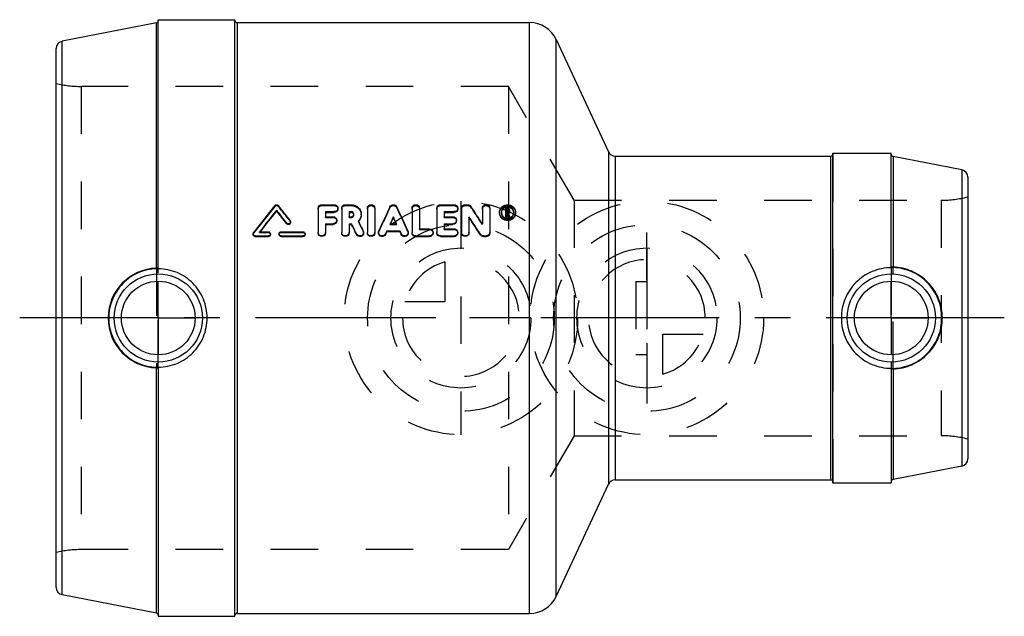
# Model space of a CAD drawing. Header units: millimetres. Extents: x 432 to 568, y 459 to 541.
import ezdxf

# ---------------------------------------------------------------- set-up
doc = ezdxf.new("R2010")
doc.units = ezdxf.units.MM
doc.header["$LTSCALE"] = 65.185185
doc.linetypes.add('CENTER', pattern=[0.6, 0.375, -0.075, 0.075, -0.075])
doc.linetypes.add('HIDDEN', pattern=[0.2, 0.1, -0.1])
for name, color, linetype in [('ACHSEN_1', 7, 'CONTINUOUS'), ('ACHSEN_S', 7, 'CONTINUOUS'), ('KOERPER', 7, 'CONTINUOUS'), ('KONST.EL_MIT_GEO', 7, 'CONTINUOUS'), ('KURVEN', 7, 'CONTINUOUS')]:
    doc.layers.add(name, color=color, linetype=linetype)

msp = doc.modelspace()

# ---------------------------------------------------------------- linework, layer by layer
at = {"layer": 'ACHSEN_1', "color": 2, "linetype": 'CENTER'}
for p, q in [((451.5, 500), (451.5, 505)), ((552, 500), (552, 505)), ((451.5, 500), (446.5, 500)), ((451.5, 500), (451.5, 495)), ((451.5, 500), (456.5, 500)), ((552, 500), (547, 500)), ((552, 500), (557, 500)), ((552, 500), (552, 495))]:
    msp.add_line(p, q, dxfattribs=at)
at = {"layer": 'ACHSEN_S', "color": 2, "linetype": 'CENTER'}
msp.add_line((567.5, 500), (432.5, 500), dxfattribs=at)
at = {"layer": 'KOERPER', "color": 7, "linetype": 'Continuous'}
for p, q in [((451.5, 540.9), (462, 540.9)), ((462, 459.1), (462, 540.9)), ((462.3, 540.5), (502.42, 540.5)), ((506.04, 538.19), (513.23, 522.78)), ((544, 522.6), (552, 522.6)), ((544, 477.4), (544, 522.6)), ((514.14, 522.2), (543.7, 522.2)), ((506.04, 461.81), (513.23, 477.22)), ((514.14, 477.8), (543.7, 477.8)), ((544, 477.4), (552, 477.4)), ((451.5, 459.1), (462, 459.1)), ((462.3, 459.5), (502.42, 459.5))]:
    msp.add_line(p, q, dxfattribs=at)
at = {"layer": 'KONST.EL_MIT_GEO', "color": 7, "linetype": 'Continuous'}
for p, q in [((451.26, 540.45), (438.31, 537.94)), ((451.26, 506.83), (451.26, 540.45)), ((451.5, 506.83), (451.5, 540.9)), ((462.3, 540.5), (462.3, 459.5)), ((502.42, 459.5), (502.42, 540.5)), ((438.31, 462.06), (438.31, 537.94)), ((506.04, 461.81), (506.04, 538.19)), ((437.5, 463.05), (437.5, 536.95)), ((513.23, 522.78), (513.23, 477.22)), ((552, 507), (552, 522.6)), ((514.14, 522.2), (514.14, 477.8)), ((543.7, 477.8), (543.7, 522.2)), ((561.69, 520.32), (552.24, 522.15)), ((552.24, 522.15), (552.24, 506.98)), ((561.69, 520.32), (561.69, 479.68)), ((562.5, 519.33), (562.5, 480.67)), ((467.72, 514.68), (467.72, 514.79)), ((473.42, 515.06), (473.42, 511.74)), ((473.93, 515.53), (475.63, 515.53)), ((474.44, 514.58), (474.44, 513.89)), ((474.44, 514.58), (475.63, 514.58)), ((474.44, 514.47), (475.63, 514.47)), ((475.63, 514.47), (475.63, 514.58)), ((476.65, 515.06), (476.65, 511.74)), ((477.16, 515.53), (477.95, 515.53)), ((477.67, 514.58), (477.67, 513.89)), ((477.67, 514.58), (477.95, 514.58)), ((477.67, 514.47), (477.95, 514.47)), ((477.95, 514.47), (477.95, 514.58)), ((480.17, 515.06), (480.17, 511.74)), ((481.19, 515.06), (481.19, 511.74)), ((486.29, 515.06), (486.29, 511.74)), ((487.31, 515.06), (487.31, 512.23)), ((489.68, 515.06), (489.68, 511.74)), ((490.19, 515.53), (492.06, 515.53)), ((490.7, 514.58), (490.7, 513.89)), ((490.7, 514.58), (492.06, 514.58)), ((490.7, 514.47), (492.06, 514.47)), ((492.06, 514.47), (492.06, 514.58)), ((493.08, 515.06), (493.08, 511.74)), ((493.59, 515.53), (493.93, 515.53)), ((495.94, 515.06), (495.94, 512.92)), ((496.95, 515.06), (496.95, 511.74)), ((499.14, 513.83), (499.14, 515.05)), ((499.14, 515.05), (499.39, 515.05)), ((499.28, 514.89), (499.28, 514.56)), ((499.28, 514.89), (499.39, 514.89)), ((499.28, 514.79), (499.39, 514.79)), ((499.28, 514.56), (499.39, 514.56)), ((499.31, 513.83), (499.31, 514.4)), ((499.31, 514.4), (499.36, 514.4)), ((499.36, 514.3), (499.36, 514.4)), ((499.36, 514.4), (499.41, 514.19)), ((499.39, 514.79), (499.39, 514.89)), ((499.48, 514.81), (499.48, 514.65)), ((499.53, 514.44), (499.58, 514.21)), ((499.65, 514.81), (499.65, 514.65)), ((469.11, 512.93), (469.11, 513.02)), ((474.44, 513.89), (475.46, 513.89)), ((477.67, 513.89), (477.95, 513.89)), ((483.74, 513.76), (483.74, 513.86)), ((490.7, 513.89), (491.89, 513.89)), ((494.1, 513.89), (494.1, 511.74)), ((499.14, 513.93), (499.31, 513.93)), ((499.14, 513.83), (499.31, 513.83)), ((499.31, 514.3), (499.36, 514.3)), ((499.36, 514.3), (499.39, 514.19)), ((499.39, 514.19), (499.4, 514.14)), ((499.4, 514.14), (499.44, 513.98)), ((499.41, 514.19), (499.42, 514.14)), ((499.42, 514.14), (499.47, 513.93)), ((499.44, 513.98), (499.47, 513.83)), ((499.47, 513.83), (499.47, 513.93)), ((499.47, 513.93), (499.65, 513.93)), ((499.47, 513.83), (499.65, 513.83)), ((499.58, 514.21), (499.65, 513.93)), ((499.65, 513.83), (499.65, 513.93)), ((465.39, 511.82), (466.58, 511.82)), ((468.36, 511.82), (471.33, 511.82)), ((474.44, 512.92), (474.44, 511.74)), ((474.44, 512.92), (475.46, 512.92)), ((474.44, 512.83), (475.46, 512.83)), ((475.46, 512.83), (475.46, 512.92)), ((477.67, 512.92), (477.67, 511.74)), ((477.67, 512.92), (478.01, 512.92)), ((477.67, 512.83), (478.01, 512.83)), ((478.01, 512.83), (478.01, 512.92)), ((482.86, 511.94), (482.67, 511.54)), ((482.86, 511.86), (482.67, 511.46)), ((482.86, 511.86), (482.86, 511.94)), ((482.86, 511.94), (484.62, 511.94)), ((482.86, 511.86), (484.62, 511.86)), ((483.3, 512.92), (484.17, 512.92)), ((484.62, 511.86), (484.62, 511.94)), ((484.62, 511.94), (484.8, 511.54)), ((484.62, 511.86), (484.8, 511.46)), ((487.31, 512.23), (488.67, 512.23)), ((490.7, 512.92), (490.7, 512.23)), ((490.7, 512.92), (491.89, 512.92)), ((490.7, 512.83), (491.89, 512.83)), ((490.7, 512.23), (492.06, 512.23)), ((491.89, 512.83), (491.89, 512.92)), ((464.8, 511.16), (464.8, 511.25)), ((464.8, 511.25), (466.58, 511.25)), ((464.8, 511.16), (466.58, 511.16)), ((466.58, 511.16), (466.58, 511.25)), ((468.36, 511.16), (468.36, 511.25)), ((468.36, 511.25), (471.33, 511.25)), ((468.36, 511.16), (471.33, 511.16)), ((471.33, 511.16), (471.33, 511.25)), ((478.69, 511.45), (478.69, 511.53)), ((482.67, 511.46), (482.67, 511.54)), ((484.8, 511.46), (484.8, 511.54)), ((486.8, 511.16), (486.8, 511.25)), ((486.8, 511.25), (488.67, 511.25)), ((486.8, 511.16), (488.67, 511.16)), ((488.67, 511.16), (488.67, 511.25)), ((490.19, 511.16), (490.19, 511.25)), ((490.19, 511.25), (492.06, 511.25)), ((490.19, 511.16), (492.06, 511.16)), ((492.06, 511.16), (492.06, 511.25)), ((495.67, 511.39), (495.67, 511.48)), ((496.11, 511.16), (496.11, 511.25)), ((496.11, 511.25), (496.44, 511.25)), ((496.11, 511.16), (496.44, 511.16)), ((496.44, 511.16), (496.44, 511.25)), ((552.1, 506.9), (552.1, 506.9)), ((451.26, 459.55), (451.26, 493.17)), ((451.4, 493.27), (451.4, 493.27)), ((451.5, 493.17), (451.5, 459.1)), ((552, 493), (552, 477.4)), ((552.24, 493.02), (552.24, 477.85)), ((561.69, 479.68), (552.24, 477.85)), ((451.26, 459.55), (438.31, 462.06))]:
    msp.add_line(p, q, dxfattribs=at)
at = {"layer": 'KONST.EL_MIT_GEO', "color": 8, "linetype": 'HIDDEN'}
for p, q in [((462, 459.2), (462, 540.8)), ((440.94, 531.75), (440.94, 468.25)), ((499.5, 531.75), (440.94, 531.75)), ((499.5, 531.75), (499.5, 468.25)), ((508.51, 516.15), (499.5, 531.75)), ((544, 522.5), (544, 477.5)), ((508.51, 516.15), (508.51, 483.85)), ((508.51, 516.15), (558.85, 516.15)), ((558.85, 516.15), (558.85, 483.85)), ((467.48, 515.31), (467.48, 515.42)), ((467.96, 515.31), (467.96, 515.42)), ((473.93, 515.42), (473.93, 515.53)), ((473.93, 515.42), (475.63, 515.42)), ((475.63, 515.42), (475.63, 515.53)), ((476.14, 514.94), (476.14, 515.06)), ((477.16, 515.42), (477.16, 515.53)), ((477.16, 515.42), (477.95, 515.42)), ((477.95, 515.42), (477.95, 515.53)), ((483.27, 515.14), (483.27, 515.25)), ((484.2, 515.14), (484.2, 515.25)), ((490.19, 515.42), (490.19, 515.53)), ((490.19, 515.42), (492.06, 515.42)), ((492.06, 515.42), (492.06, 515.53)), ((492.57, 514.94), (492.57, 515.06)), ((493.59, 515.42), (493.59, 515.53)), ((493.59, 515.42), (493.93, 515.42)), ((493.93, 515.42), (493.93, 515.53)), ((494.36, 515.2), (494.36, 515.31)), ((498.29, 514.39), (498.29, 514.49)), ((498.55, 514.39), (498.55, 514.49)), ((499.14, 514.94), (499.39, 514.94)), ((499.28, 514.46), (499.28, 514.56)), ((499.28, 514.46), (499.39, 514.46)), ((499.39, 514.94), (499.39, 515.05)), ((499.39, 514.46), (499.39, 514.56)), ((499.48, 514.54), (499.48, 514.65)), ((499.53, 514.33), (499.53, 514.44)), ((499.65, 514.54), (499.65, 514.65)), ((500.24, 514.39), (500.24, 514.49)), ((500.5, 514.39), (500.5, 514.49)), ((469.59, 513.26), (469.59, 513.36)), ((469.65, 513.09), (469.65, 513.19)), ((474.44, 513.79), (474.44, 513.89)), ((474.44, 513.79), (475.46, 513.79)), ((475.46, 513.79), (475.46, 513.89)), ((475.97, 513.31), (475.97, 513.41)), ((477.67, 513.79), (477.67, 513.89)), ((477.67, 513.79), (477.95, 513.79)), ((477.95, 513.79), (477.95, 513.89)), ((478.31, 514.13), (478.31, 514.24)), ((478.94, 513.23), (478.94, 513.32)), ((479.33, 514.13), (479.33, 514.23)), ((490.7, 513.79), (490.7, 513.89)), ((490.7, 513.79), (491.89, 513.79)), ((491.89, 513.79), (491.89, 513.89)), ((492.4, 513.31), (492.4, 513.41)), ((499.53, 514.33), (499.65, 513.83)), ((464.56, 511.62), (464.56, 511.71)), ((465.39, 511.73), (465.39, 511.82)), ((465.43, 511.79), (465.39, 511.73)), ((465.39, 511.73), (466.58, 511.73)), ((465.46, 511.82), (465.43, 511.79)), ((466.58, 511.73), (466.58, 511.82)), ((468.36, 511.73), (468.36, 511.82)), ((468.36, 511.73), (471.33, 511.73)), ((471.33, 511.73), (471.33, 511.82)), ((473.42, 511.65), (473.42, 511.74)), ((474.44, 511.65), (474.44, 511.74)), ((476.65, 511.65), (476.65, 511.74)), ((477.67, 511.65), (477.67, 511.74)), ((479.61, 511.86), (479.61, 511.95)), ((479.66, 511.65), (479.66, 511.74)), ((480.17, 511.65), (480.17, 511.74)), ((481.19, 511.65), (481.19, 511.74)), ((481.7, 511.74), (481.7, 511.65)), ((481.74, 511.85), (481.74, 511.94)), ((483.3, 512.83), (483.3, 512.92)), ((483.34, 512.9), (483.3, 512.83)), ((483.3, 512.83), (484.17, 512.83)), ((483.35, 512.92), (483.34, 512.9)), ((484.13, 512.92), (484.13, 512.9)), ((484.13, 512.9), (484.17, 512.83)), ((484.17, 512.83), (484.17, 512.92)), ((485.74, 511.85), (485.74, 511.94)), ((485.78, 511.65), (485.78, 511.74)), ((486.29, 511.65), (486.29, 511.74)), ((487.31, 512.14), (487.31, 512.23)), ((487.31, 512.14), (488.67, 512.14)), ((488.67, 512.14), (488.67, 512.23)), ((489.18, 511.65), (489.18, 511.74)), ((489.68, 511.65), (489.68, 511.74)), ((490.7, 512.14), (490.7, 512.23)), ((490.7, 512.14), (492.06, 512.14)), ((492.06, 512.14), (492.06, 512.23)), ((492.57, 511.65), (492.57, 511.74)), ((493.08, 511.65), (493.08, 511.74)), ((494.1, 511.65), (494.1, 511.74)), ((495.94, 512.83), (495.94, 512.92)), ((496.95, 511.65), (496.95, 511.74)), ((464.5, 511.53), (464.5, 511.45)), ((466.88, 511.45), (466.88, 511.53)), ((468.07, 511.53), (468.07, 511.45)), ((471.63, 511.45), (471.63, 511.53)), ((451.26, 506.83), (451.26, 493.17)), ((451.4, 506.73), (451.4, 506.74)), ((451.5, 493.17), (451.5, 506.83)), ((552, 507), (552, 493)), ((552.1, 506.91), (552.1, 506.9)), ((552.24, 493.02), (552.24, 506.98)), ((517, 505), (518.5, 505)), ((517, 505), (517, 495)), ((518.5, 505), (518.5, 495)), ((517, 495), (518.5, 495)), ((451.4, 493.26), (451.4, 493.27)), ((552.1, 493.1), (552.1, 493.09)), ((508.51, 483.85), (499.5, 468.25)), ((508.51, 483.85), (558.85, 483.85)), ((499.5, 468.25), (440.94, 468.25))]:
    msp.add_line(p, q, dxfattribs=at)
at = {"layer": 'KONST.EL_MIT_GEO', "color": 7, "linetype": 'Continuous'}
for centre, radius in [((451.5, 500), 6.05), ((451.5, 500), 5.05), ((552, 500), 6.05), ((552, 500), 5.05)]:
    msp.add_circle(centre, radius, dxfattribs=at)
for centre, radius, start, end in [((451.2, 540.75), 0.3, 281, 360), ((462.3, 540.8), 0.3, 180, 270), ((502.42, 536.5), 4, 25, 90), ((438.5, 536.95), 1, 101, 180), ((514.14, 523.2), 1, 205, 270), ((543.7, 522.5), 0.3, 270, 322.5005), ((552.3, 522.45), 0.3, 180, 259), ((561.5, 519.33), 1, 360, 79), ((734.77, 302.56), 341.7, 141.4674, 142.2596), ((737.23, 301.21), 343.88, 141.6047, 142.2335), ((734.59, 301.63), 341.49, 141.3986, 142.0104), ((200.7, 303.19), 340.7, 38.0177, 38.3962), ((203.13, 303.45), 338.56, 38.2231, 38.6023), ((204.24, 305.39), 337.14, 38.0883, 38.5342), ((824.76, 355.32), 377.08, 154.9051, 155.4596), ((142.72, 355.32), 377.08, 24.5404, 25.0949), ((213.74, 328.58), 337.07, 33.1551, 33.6409), ((499.26, 514.5), 0.97, 174.0665, 180.0708), ((499.28, 514.39), 0.986, 179.9708, 186.5094), ((499.39, 514.29), 0.892, 106.6222, 112.202), ((499.4, 514.66), 0.252, 300.4194, 307.0434), ((499.41, 514.8), 0.245, 31.2252, 38.9454), ((499.4, 514.3), 0.88, 64.4202, 73.221), ((499.53, 514.5), 0.968, 359.9133, 5.9196), ((499.51, 514.39), 0.986, 353.4887, 0.028), ((139.39, 347.28), 377.98, 25.8272, 26.0596), ((477.98, 514.2), 1.37, 316.3703, 317.4683), ((830.01, 353.42), 381.63, 155.1402, 155.2954), ((825.45, 354.26), 377.11, 154.9784, 155.1187), ((137.47, 353.42), 381.63, 24.7046, 24.8598), ((142.02, 354.26), 377.11, 24.8813, 25.0216), ((204.07, 323.01), 347.21, 32.8747, 33.35), ((207.06, 323.48), 344.39, 33.0678, 33.5445), ((499.39, 514.57), 0.876, 247.1542, 252.8678), ((499.39, 514.57), 0.884, 252.8813, 258.574), ((499.4, 514.57), 0.881, 281.2972, 292.7087), ((135.41, 345.89), 381.15, 25.7585, 25.9908), ((139.47, 346.55), 377.17, 25.9244, 26.1578), ((482.17, 511.74), 0.476, 176.2361, 179.7925), ((466.6, 511.45), 0.276, 354.7583, 359.9806), ((468.35, 511.53), 0.281, 173.975, 180.0517), ((471.36, 511.45), 0.276, 354.7583, 359.9806), ((451.46, 500.01), 6.82, 91.6773, 180.0626), ((451.5, 500.09), 6.64, 90.0093, 90.8463), ((552, 500.15), 6.75, 89.1674, 89.9909), ((451.46, 499.99), 6.82, 179.9374, 268.3227), ((451.5, 499.91), 6.64, 269.1537, 269.9896), ((552, 499.85), 6.75, 270.0081, 270.8326), ((561.5, 480.67), 1, 281, 0), ((514.14, 476.8), 1, 90, 155), ((543.7, 477.5), 0.3, 37.4995, 90), ((552.3, 477.55), 0.3, 101, 180), ((438.5, 463.05), 1, 180, 259), ((502.42, 463.5), 4, 270, 335), ((451.2, 459.25), 0.3, 0, 79), ((462.3, 459.2), 0.3, 90, 180)]:
    msp.add_arc(centre, radius, start, end, dxfattribs=at)
at = {"layer": 'KONST.EL_MIT_GEO', "color": 8, "linetype": 'HIDDEN'}
for centre, radius, start, end in [((440.94, 546.75), 15, 256.7385, 270), ((543.7, 522.5), 0.3, 322.5005, 360), ((558.85, 531.15), 15, 270, 284.0699), ((732.29, 302.85), 339.51, 141.2612, 142.0547), ((206.64, 305.65), 335.03, 38.2938, 38.7404), ((820.61, 355.98), 373, 154.7423, 155.2995), ((146.87, 355.98), 373, 24.7005, 25.2577), ((216.63, 329.01), 334.37, 33.349, 33.8363), ((499.32, 514.39), 0.775, 176.1792, 180.017), ((499.47, 514.39), 0.772, 359.9842, 3.8037), ((477.99, 514.13), 0.313, 0.0058, 9.4628), ((477.95, 514.23), 1.41, 314.4797, 316.3659), ((144.2, 348.31), 373.16, 25.9931, 26.2271), ((499.39, 514.56), 0.267, 300.3428, 306.7206), ((479.18, 511.65), 0.484, 357.5206, 359.9894), ((485.3, 511.65), 0.483, 356.214, 359.9887), ((488.72, 511.65), 0.458, 356.4976, 0.0016), ((492.11, 511.65), 0.458, 356.4976, 0.0016), ((451.4, 506.84), 0.0999, 270.7793, 359.9789), ((552.1, 507.01), 0.0999, 180.0211, 269.241), ((451.4, 493.16), 0.0999, 0.0211, 89.2208), ((552.1, 492.99), 0.0999, 90.759, 179.9789), ((558.85, 468.85), 15, 75.9301, 90), ((543.7, 477.5), 0.3, 0, 37.4995), ((440.94, 453.25), 15, 90, 103.2615)]:
    msp.add_arc(centre, radius, start, end, dxfattribs=at)
at = {"layer": 'KONST.EL_MIT_GEO', "color": 7, "linetype": 'Continuous'}
for points, knots in [([(467.48, 515.42), (467.53, 515.49), (467.72, 515.58), (467.9, 515.49), (467.96, 515.42)], [0, 0, 0, 0, 0.500035, 1, 1, 1, 1]), ([(473.42, 515.06), (473.42, 515.18), (473.54, 515.44), (473.8, 515.53), (473.93, 515.53)], [0, 0, 0, 0, 0.487164, 1, 1, 1, 1]), ([(475.63, 515.53), (475.76, 515.53), (476.02, 515.44), (476.14, 515.18), (476.14, 515.06)], [0, 0, 0, 0, 0.512871, 1, 1, 1, 1]), ([(476.14, 515.06), (476.14, 514.93), (476.02, 514.67), (475.76, 514.57), (475.63, 514.58)], [0, 0, 0, 0, 0.487561, 1, 1, 1, 1]), ([(476.14, 514.94), (476.14, 514.82), (476.02, 514.56), (475.76, 514.47), (475.63, 514.47)], [0, 0, 0, 0, 0.488402, 1, 1, 1, 1]), ([(476.65, 515.06), (476.65, 515.18), (476.76, 515.44), (477.03, 515.53), (477.16, 515.53)], [0, 0, 0, 0, 0.487164, 1, 1, 1, 1]), ([(477.95, 515.53), (478.13, 515.53), (478.49, 515.47), (478.95, 515.18), (479.25, 514.75), (479.33, 514.4), (479.33, 514.23)], [0, 0, 0, 0, 0.258068, 0.510987, 0.757379, 1, 1, 1, 1]), ([(478.31, 514.24), (478.31, 514.32), (478.23, 514.51), (478.04, 514.58), (477.95, 514.58)], [0, 0, 0, 0, 0.488568, 1, 1, 1, 1]), ([(478.23, 514.33), (478.2, 514.38), (478.11, 514.44), (478, 514.47), (477.95, 514.47)], [0, 0, 0, 0, 0.493964, 1, 1, 1, 1]), ([(480.17, 515.06), (480.17, 515.12), (480.2, 515.24), (480.35, 515.46), (480.68, 515.58), (481.07, 515.44), (481.19, 515.18), (481.19, 515.06)], [0, 0, 0, 0, 0.12257, 0.247481, 0.50258, 0.757672, 1, 1, 1, 1]), ([(483.27, 515.25), (483.31, 515.33), (483.45, 515.48), (483.74, 515.56), (484.03, 515.48), (484.16, 515.33), (484.2, 515.25)], [0, 0, 0, 0, 0.245418, 0.499998, 0.754579, 1, 1, 1, 1]), ([(486.29, 515.06), (486.29, 515.12), (486.32, 515.24), (486.47, 515.46), (486.8, 515.58), (487.19, 515.44), (487.31, 515.18), (487.31, 515.06)], [0, 0, 0, 0, 0.12257, 0.247481, 0.50258, 0.757672, 1, 1, 1, 1]), ([(489.68, 515.06), (489.68, 515.18), (489.8, 515.44), (490.06, 515.53), (490.19, 515.53)], [0, 0, 0, 0, 0.487164, 1, 1, 1, 1]), ([(492.06, 515.53), (492.19, 515.53), (492.46, 515.44), (492.57, 515.18), (492.57, 515.06)], [0, 0, 0, 0, 0.512871, 1, 1, 1, 1]), ([(492.57, 515.06), (492.57, 514.93), (492.46, 514.67), (492.19, 514.57), (492.06, 514.58)], [0, 0, 0, 0, 0.487561, 1, 1, 1, 1]), ([(492.57, 514.94), (492.57, 514.82), (492.45, 514.56), (492.19, 514.47), (492.06, 514.47)], [0, 0, 0, 0, 0.488402, 1, 1, 1, 1]), ([(493.08, 515.06), (493.08, 515.18), (493.2, 515.44), (493.46, 515.53), (493.59, 515.53)], [0, 0, 0, 0, 0.487164, 1, 1, 1, 1]), ([(493.93, 515.53), (494.01, 515.53), (494.18, 515.49), (494.32, 515.38), (494.36, 515.31)], [0, 0, 0, 0, 0.507614, 1, 1, 1, 1]), ([(495.94, 515.06), (495.94, 515.12), (495.96, 515.24), (496.11, 515.46), (496.44, 515.58), (496.84, 515.44), (496.95, 515.18), (496.95, 515.06)], [0, 0, 0, 0, 0.12257, 0.247481, 0.50258, 0.757672, 1, 1, 1, 1]), ([(500.5, 514.49), (500.5, 514.36), (500.44, 514.08), (500.2, 513.73), (499.83, 513.5), (499.4, 513.42), (498.96, 513.5), (498.6, 513.73), (498.35, 514.08), (498.29, 514.36), (498.29, 514.49)], [0, 0, 0, 0, 0.121118, 0.2447, 0.37135, 0.500002, 0.628653, 0.755303, 0.878883, 1, 1, 1, 1]), ([(498.3, 514.6), (498.31, 514.72), (498.39, 514.98), (498.72, 515.39), (499.4, 515.63), (500.07, 515.39), (500.4, 514.97), (500.48, 514.72), (500.49, 514.6)], [0, 0, 0, 0, 0.122168, 0.246527, 0.500003, 0.753477, 0.877832, 1, 1, 1, 1]), ([(500.24, 514.49), (500.24, 514.6), (500.2, 514.81), (499.95, 515.17), (499.4, 515.38), (498.84, 515.17), (498.59, 514.81), (498.55, 514.6), (498.55, 514.49)], [0, 0, 0, 0, 0.122284, 0.246623, 0.499998, 0.753378, 0.877717, 1, 1, 1, 1]), ([(498.55, 514.49), (498.55, 514.34), (498.65, 514.02), (498.91, 513.82), (499.05, 513.76)], [0, 0, 0, 0, 0.49153, 1, 1, 1, 1]), ([(499.06, 515.12), (498.96, 515.08), (498.79, 514.97), (498.67, 514.81), (498.62, 514.72)], [0, 0, 0, 0, 0.505317, 1, 1, 1, 1]), ([(499.39, 515.05), (499.41, 515.05), (499.49, 515.05), (499.56, 515), (499.6, 514.96)], [0, 0, 0, 0, 0.256814, 1, 1, 1, 1]), ([(499.48, 514.81), (499.48, 514.83), (499.46, 514.88), (499.41, 514.89), (499.39, 514.89)], [0, 0, 0, 0, 0.487864, 1, 1, 1, 1]), ([(499.39, 514.56), (499.41, 514.56), (499.46, 514.58), (499.48, 514.63), (499.48, 514.65)], [0, 0, 0, 0, 0.511868, 1, 1, 1, 1]), ([(499.74, 513.76), (499.88, 513.82), (500.14, 514.02), (500.24, 514.34), (500.24, 514.49)], [0, 0, 0, 0, 0.508494, 1, 1, 1, 1]), ([(500.17, 514.72), (500.13, 514.8), (500.02, 514.95), (499.87, 515.05), (499.78, 515.09)], [0, 0, 0, 0, 0.495917, 1, 1, 1, 1]), ([(469.65, 513.19), (469.65, 513.13), (469.6, 513.01), (469.45, 512.91), (469.26, 512.9), (469.15, 512.97), (469.11, 513.02)], [0, 0, 0, 0, 0.243407, 0.494048, 0.748943, 1, 1, 1, 1]), ([(469.65, 513.09), (469.65, 513.04), (469.6, 512.92), (469.45, 512.81), (469.25, 512.81), (469.15, 512.88), (469.11, 512.93)], [0, 0, 0, 0, 0.244503, 0.49507, 0.749498, 1, 1, 1, 1]), ([(475.46, 513.89), (475.59, 513.89), (475.85, 513.79), (475.97, 513.53), (475.97, 513.41)], [0, 0, 0, 0, 0.510096, 1, 1, 1, 1]), ([(475.97, 513.41), (475.97, 513.28), (475.85, 513.02), (475.59, 512.92), (475.46, 512.92)], [0, 0, 0, 0, 0.490293, 1, 1, 1, 1]), ([(475.97, 513.31), (475.97, 513.18), (475.85, 512.92), (475.59, 512.83), (475.46, 512.83)], [0, 0, 0, 0, 0.490283, 1, 1, 1, 1]), ([(477.95, 513.89), (478.04, 513.89), (478.23, 513.96), (478.31, 514.15), (478.31, 514.24)], [0, 0, 0, 0, 0.511142, 1, 1, 1, 1]), ([(479.33, 514.23), (479.33, 514.07), (479.26, 513.73), (479.06, 513.44), (478.94, 513.32)], [0, 0, 0, 0, 0.495028, 1, 1, 1, 1]), ([(479.33, 514.13), (479.33, 513.97), (479.26, 513.66), (479.1, 513.39), (478.99, 513.28)], [0, 0, 0, 0, 0.496176, 1, 1, 1, 1]), ([(491.89, 513.89), (492.02, 513.89), (492.29, 513.79), (492.4, 513.53), (492.4, 513.41)], [0, 0, 0, 0, 0.510096, 1, 1, 1, 1]), ([(492.4, 513.41), (492.4, 513.28), (492.29, 513.02), (492.02, 512.92), (491.89, 512.92)], [0, 0, 0, 0, 0.490293, 1, 1, 1, 1]), ([(492.4, 513.31), (492.4, 513.18), (492.29, 512.92), (492.02, 512.83), (491.89, 512.83)], [0, 0, 0, 0, 0.490283, 1, 1, 1, 1]), ([(500.49, 514.28), (500.48, 514.15), (500.4, 513.9), (500.06, 513.49), (499.39, 513.25), (498.73, 513.49), (498.39, 513.9), (498.31, 514.15), (498.3, 514.28)], [0, 0, 0, 0, 0.122038, 0.247115, 0.500115, 0.753098, 0.878169, 1, 1, 1, 1]), ([(466.58, 511.82), (466.66, 511.82), (466.81, 511.76), (466.88, 511.61), (466.88, 511.53)], [0, 0, 0, 0, 0.507494, 1, 1, 1, 1]), ([(468.07, 511.56), (468.07, 511.63), (468.15, 511.77), (468.29, 511.82), (468.36, 511.82)], [0, 0, 0, 0, 0.492867, 1, 1, 1, 1]), ([(471.33, 511.82), (471.41, 511.82), (471.57, 511.76), (471.63, 511.61), (471.63, 511.53)], [0, 0, 0, 0, 0.507494, 1, 1, 1, 1]), ([(474.44, 511.74), (474.44, 511.61), (474.32, 511.35), (473.93, 511.19), (473.53, 511.35), (473.42, 511.61), (473.42, 511.74)], [0, 0, 0, 0, 0.246374, 0.500011, 0.753643, 1, 1, 1, 1]), ([(474.44, 511.65), (474.44, 511.53), (474.32, 511.26), (473.93, 511.11), (473.54, 511.26), (473.42, 511.53), (473.42, 511.65)], [0, 0, 0, 0, 0.24628, 0.499927, 0.753594, 1, 1, 1, 1]), ([(477.67, 511.74), (477.67, 511.61), (477.55, 511.35), (477.16, 511.19), (476.76, 511.35), (476.65, 511.61), (476.65, 511.74)], [0, 0, 0, 0, 0.246374, 0.500011, 0.753643, 1, 1, 1, 1]), ([(477.67, 511.65), (477.67, 511.53), (477.55, 511.26), (477.16, 511.11), (476.76, 511.26), (476.65, 511.53), (476.65, 511.65)], [0, 0, 0, 0, 0.24628, 0.499927, 0.753594, 1, 1, 1, 1]), ([(479.66, 511.74), (479.66, 511.63), (479.58, 511.4), (479.27, 511.22), (478.91, 511.26), (478.74, 511.43), (478.69, 511.53)], [0, 0, 0, 0, 0.245093, 0.496604, 0.750751, 1, 1, 1, 1]), ([(481.19, 511.74), (481.19, 511.61), (481.07, 511.35), (480.68, 511.19), (480.28, 511.35), (480.17, 511.61), (480.17, 511.74)], [0, 0, 0, 0, 0.246374, 0.500011, 0.753643, 1, 1, 1, 1]), ([(481.19, 511.65), (481.19, 511.53), (481.07, 511.26), (480.68, 511.11), (480.28, 511.26), (480.17, 511.53), (480.17, 511.65)], [0, 0, 0, 0, 0.24628, 0.499927, 0.753594, 1, 1, 1, 1]), ([(482.67, 511.54), (482.63, 511.44), (482.45, 511.26), (482.09, 511.22), (481.78, 511.4), (481.7, 511.63), (481.7, 511.74)], [0, 0, 0, 0, 0.249102, 0.503264, 0.754873, 1, 1, 1, 1]), ([(482.67, 511.46), (482.63, 511.35), (482.45, 511.18), (482.09, 511.14), (481.78, 511.32), (481.7, 511.54), (481.7, 511.65)], [0, 0, 0, 0, 0.249055, 0.503325, 0.754961, 1, 1, 1, 1]), ([(485.78, 511.74), (485.78, 511.63), (485.7, 511.4), (485.38, 511.22), (485.02, 511.26), (484.85, 511.44), (484.8, 511.54)], [0, 0, 0, 0, 0.24515, 0.496766, 0.750915, 1, 1, 1, 1]), ([(486.8, 511.25), (486.67, 511.25), (486.4, 511.35), (486.29, 511.61), (486.29, 511.74)], [0, 0, 0, 0, 0.507291, 1, 1, 1, 1]), ([(486.8, 511.16), (486.67, 511.16), (486.4, 511.26), (486.29, 511.53), (486.29, 511.65)], [0, 0, 0, 0, 0.507201, 1, 1, 1, 1]), ([(488.67, 512.23), (488.8, 512.23), (489.06, 512.13), (489.18, 511.86), (489.18, 511.74)], [0, 0, 0, 0, 0.50765, 1, 1, 1, 1]), ([(489.18, 511.74), (489.18, 511.61), (489.06, 511.35), (488.8, 511.25), (488.67, 511.25)], [0, 0, 0, 0, 0.492698, 1, 1, 1, 1]), ([(490.19, 511.25), (490.06, 511.25), (489.8, 511.35), (489.68, 511.61), (489.68, 511.74)], [0, 0, 0, 0, 0.507291, 1, 1, 1, 1]), ([(490.19, 511.16), (490.06, 511.16), (489.8, 511.26), (489.68, 511.53), (489.68, 511.65)], [0, 0, 0, 0, 0.507201, 1, 1, 1, 1]), ([(492.06, 512.23), (492.19, 512.23), (492.46, 512.13), (492.57, 511.86), (492.57, 511.74)], [0, 0, 0, 0, 0.50765, 1, 1, 1, 1]), ([(492.57, 511.74), (492.57, 511.61), (492.46, 511.35), (492.19, 511.25), (492.06, 511.25)], [0, 0, 0, 0, 0.492698, 1, 1, 1, 1]), ([(494.1, 511.74), (494.1, 511.61), (493.99, 511.35), (493.59, 511.19), (493.2, 511.35), (493.08, 511.61), (493.08, 511.74)], [0, 0, 0, 0, 0.246374, 0.500011, 0.753643, 1, 1, 1, 1]), ([(494.1, 511.65), (494.1, 511.53), (493.98, 511.26), (493.59, 511.11), (493.2, 511.26), (493.08, 511.53), (493.08, 511.65)], [0, 0, 0, 0, 0.24628, 0.499927, 0.753594, 1, 1, 1, 1]), ([(496.95, 511.74), (496.95, 511.61), (496.84, 511.35), (496.57, 511.25), (496.44, 511.25)], [0, 0, 0, 0, 0.492719, 1, 1, 1, 1]), ([(496.95, 511.65), (496.95, 511.53), (496.84, 511.26), (496.57, 511.16), (496.44, 511.16)], [0, 0, 0, 0, 0.492271, 1, 1, 1, 1]), ([(464.8, 511.25), (464.72, 511.25), (464.57, 511.31), (464.5, 511.46), (464.5, 511.53)], [0, 0, 0, 0, 0.507146, 1, 1, 1, 1]), ([(464.8, 511.16), (464.72, 511.16), (464.57, 511.22), (464.5, 511.37), (464.5, 511.45)], [0, 0, 0, 0, 0.5082, 1, 1, 1, 1]), ([(466.88, 511.53), (466.88, 511.46), (466.81, 511.31), (466.66, 511.25), (466.58, 511.25)], [0, 0, 0, 0, 0.492798, 1, 1, 1, 1]), ([(466.88, 511.42), (466.87, 511.36), (466.8, 511.22), (466.65, 511.16), (466.58, 511.16)], [0, 0, 0, 0, 0.493166, 1, 1, 1, 1]), ([(468.36, 511.25), (468.29, 511.25), (468.13, 511.31), (468.07, 511.46), (468.07, 511.53)], [0, 0, 0, 0, 0.5073, 1, 1, 1, 1]), ([(468.36, 511.16), (468.29, 511.16), (468.13, 511.22), (468.07, 511.37), (468.07, 511.45)], [0, 0, 0, 0, 0.507125, 1, 1, 1, 1]), ([(471.63, 511.53), (471.63, 511.46), (471.57, 511.31), (471.41, 511.25), (471.33, 511.25)], [0, 0, 0, 0, 0.492798, 1, 1, 1, 1]), ([(471.63, 511.42), (471.62, 511.36), (471.55, 511.22), (471.41, 511.16), (471.33, 511.16)], [0, 0, 0, 0, 0.493166, 1, 1, 1, 1]), ([(479.66, 511.63), (479.65, 511.53), (479.56, 511.31), (479.26, 511.14), (478.91, 511.18), (478.74, 511.35), (478.69, 511.45)], [0, 0, 0, 0, 0.245158, 0.496673, 0.750749, 1, 1, 1, 1]), ([(485.78, 511.62), (485.77, 511.52), (485.68, 511.3), (485.36, 511.14), (485.02, 511.19), (484.85, 511.36), (484.8, 511.46)], [0, 0, 0, 0, 0.245314, 0.496999, 0.750996, 1, 1, 1, 1]), ([(489.17, 511.62), (489.17, 511.5), (489.05, 511.26), (488.79, 511.16), (488.67, 511.16)], [0, 0, 0, 0, 0.492638, 1, 1, 1, 1]), ([(492.57, 511.62), (492.56, 511.5), (492.44, 511.26), (492.19, 511.16), (492.06, 511.16)], [0, 0, 0, 0, 0.492638, 1, 1, 1, 1]), ([(496.11, 511.25), (496.02, 511.25), (495.85, 511.29), (495.72, 511.41), (495.67, 511.48)], [0, 0, 0, 0, 0.504095, 1, 1, 1, 1]), ([(496.11, 511.16), (496.02, 511.16), (495.85, 511.2), (495.72, 511.32), (495.67, 511.39)], [0, 0, 0, 0, 0.502325, 1, 1, 1, 1]), ([(451.24, 506.74), (450.39, 506.72), (448.67, 506.34), (446.5, 504.83), (445.05, 502.61), (444.71, 500.86), (444.71, 500)], [0, 0, 0, 0, 0.247928, 0.498059, 0.748968, 1, 1, 1, 1]), ([(451.26, 506.83), (451.26, 506.81), (451.26, 506.78), (451.25, 506.75), (451.25, 506.74), (451.24, 506.74)], [0, 0, 0, 0, 0.673518, 0.888472, 1, 1, 1, 1]), ([(451.38, 506.74), (451.37, 506.74), (451.33, 506.75), (451.28, 506.74), (451.24, 506.74)], [0, 0, 0, 0, 0.170753, 1, 1, 1, 1]), ([(451.5, 506.84), (451.5, 506.84), (451.49, 506.84), (451.48, 506.83), (451.46, 506.83), (451.42, 506.83), (451.35, 506.83), (451.29, 506.83), (451.26, 506.83)], [0, 0, 0, 0, 0.0186, 0.072533, 0.160659, 0.280657, 0.602143, 1, 1, 1, 1]), ([(451.4, 506.74), (451.4, 506.74), (451.39, 506.74), (451.39, 506.74), (451.38, 506.74)], [0, 0, 0, 0, 0.270025, 1, 1, 1, 1]), ([(451.5, 506.83), (451.5, 506.8), (451.48, 506.75), (451.43, 506.73), (451.4, 506.73)], [0, 0, 0, 0, 0.498054, 1, 1, 1, 1]), ([(458.2, 500), (458.2, 500.87), (457.85, 502.64), (456.37, 504.88), (454.14, 506.38), (452.37, 506.73), (451.5, 506.73)], [0, 0, 0, 0, 0.250288, 0.500029, 0.749744, 1, 1, 1, 1]), ([(552, 506.9), (551.1, 506.9), (549.3, 506.53), (547.03, 504.99), (545.51, 502.7), (545.16, 500.9), (545.16, 500)], [0, 0, 0, 0, 0.250899, 0.499874, 0.748982, 1, 1, 1, 1]), ([(552.24, 506.98), (552.21, 506.98), (552.16, 506.99), (552.08, 506.99), (552.03, 507), (552.01, 507), (552, 507.01)], [0, 0, 0, 0, 0.378657, 0.689726, 0.902532, 1, 1, 1, 1]), ([(552.1, 506.9), (552.07, 506.9), (552.02, 506.92), (552, 506.97), (552, 507)], [0, 0, 0, 0, 0.50725, 1, 1, 1, 1]), ([(552.26, 506.91), (552.24, 506.91), (552.2, 506.91), (552.15, 506.92), (552.12, 506.91), (552.1, 506.91), (552.1, 506.91)], [0, 0, 0, 0, 0.408127, 0.728023, 0.928837, 1, 1, 1, 1]), ([(559.01, 500), (559.01, 500.89), (558.66, 502.7), (557.16, 505), (554.91, 506.56), (553.13, 506.96), (552.24, 506.98)], [0, 0, 0, 0, 0.250714, 0.501174, 0.751674, 1, 1, 1, 1]), ([(552.24, 506.98), (552.24, 506.97), (552.25, 506.95), (552.25, 506.92), (552.26, 506.91)], [0, 0, 0, 0, 0.678417, 1, 1, 1, 1]), ([(558.93, 500), (558.93, 500.88), (558.59, 502.67), (557.11, 504.94), (554.9, 506.5), (553.13, 506.89), (552.26, 506.91)], [0, 0, 0, 0, 0.250746, 0.501219, 0.751728, 1, 1, 1, 1]), ([(444.71, 500), (444.71, 499.14), (445.05, 497.39), (446.5, 495.17), (448.67, 493.66), (450.39, 493.28), (451.24, 493.26)], [0, 0, 0, 0, 0.251032, 0.501941, 0.752072, 1, 1, 1, 1]), ([(451.5, 493.27), (452.37, 493.27), (454.14, 493.62), (456.37, 495.12), (457.85, 497.36), (458.2, 499.13), (458.2, 500)], [0, 0, 0, 0, 0.250256, 0.499971, 0.749712, 1, 1, 1, 1]), ([(545.16, 500), (545.16, 499.1), (545.51, 497.3), (547.03, 495.01), (549.3, 493.47), (551.1, 493.1), (552, 493.1)], [0, 0, 0, 0, 0.251018, 0.500126, 0.749101, 1, 1, 1, 1]), ([(552.24, 493.02), (553.13, 493.04), (554.91, 493.44), (557.16, 495), (558.66, 497.3), (559.01, 499.11), (559.01, 500)], [0, 0, 0, 0, 0.248326, 0.49882, 0.749279, 1, 1, 1, 1]), ([(552.26, 493.09), (553.13, 493.11), (554.9, 493.5), (557.11, 495.06), (558.59, 497.33), (558.93, 499.12), (558.93, 500)], [0, 0, 0, 0, 0.248272, 0.498775, 0.749246, 1, 1, 1, 1]), ([(451.24, 493.26), (451.26, 493.26), (451.3, 493.26), (451.35, 493.25), (451.38, 493.26), (451.4, 493.26), (451.4, 493.26)], [0, 0, 0, 0, 0.400705, 0.721203, 0.926657, 1, 1, 1, 1]), ([(451.26, 493.17), (451.26, 493.19), (451.26, 493.22), (451.25, 493.25), (451.25, 493.26), (451.24, 493.26)], [0, 0, 0, 0, 0.673534, 0.888481, 1, 1, 1, 1]), ([(451.26, 493.17), (451.29, 493.17), (451.35, 493.17), (451.42, 493.17), (451.46, 493.17), (451.48, 493.17), (451.49, 493.16), (451.5, 493.16), (451.5, 493.16)], [0, 0, 0, 0, 0.397242, 0.718736, 0.838906, 0.927234, 0.98133, 1, 1, 1, 1]), ([(451.4, 493.27), (451.43, 493.27), (451.48, 493.25), (451.5, 493.2), (451.5, 493.17)], [0, 0, 0, 0, 0.501946, 1, 1, 1, 1]), ([(552, 493), (552, 493.03), (552.02, 493.08), (552.07, 493.1), (552.1, 493.1)], [0, 0, 0, 0, 0.49275, 1, 1, 1, 1]), ([(552, 492.99), (552, 492.99), (552.01, 493), (552.03, 493), (552.08, 493.01), (552.15, 493.01), (552.21, 493.02), (552.24, 493.02)], [0, 0, 0, 0, 0.022459, 0.076694, 0.2824, 0.601764, 1, 1, 1, 1]), ([(552.1, 493.09), (552.1, 493.09), (552.11, 493.09), (552.11, 493.09), (552.12, 493.09)], [0, 0, 0, 0, 0.270675, 1, 1, 1, 1]), ([(552.12, 493.09), (552.13, 493.09), (552.17, 493.08), (552.22, 493.08), (552.26, 493.09)], [0, 0, 0, 0, 0.16766, 1, 1, 1, 1]), ([(552.24, 493.02), (552.24, 493.03), (552.25, 493.05), (552.25, 493.08), (552.26, 493.09)], [0, 0, 0, 0, 0.678417, 1, 1, 1, 1])]:
    msp.add_open_spline(points, degree=3, knots=knots, dxfattribs=at)
at = {"layer": 'KONST.EL_MIT_GEO', "color": 8, "linetype": 'HIDDEN'}
for points, knots in [([(467.48, 515.31), (467.53, 515.38), (467.72, 515.46), (467.9, 515.38), (467.96, 515.31)], [0, 0, 0, 0, 0.500878, 1, 1, 1, 1]), ([(473.42, 514.94), (473.42, 515.07), (473.54, 515.33), (473.8, 515.42), (473.93, 515.42)], [0, 0, 0, 0, 0.488227, 1, 1, 1, 1]), ([(475.63, 515.42), (475.76, 515.42), (476.02, 515.33), (476.14, 515.07), (476.14, 514.94)], [0, 0, 0, 0, 0.511652, 1, 1, 1, 1]), ([(476.65, 514.94), (476.65, 515.07), (476.76, 515.33), (477.03, 515.42), (477.16, 515.42)], [0, 0, 0, 0, 0.488227, 1, 1, 1, 1]), ([(477.95, 515.42), (478.13, 515.42), (478.48, 515.35), (478.94, 515.07), (479.25, 514.64), (479.33, 514.3), (479.33, 514.13)], [0, 0, 0, 0, 0.258499, 0.509987, 0.757686, 1, 1, 1, 1]), ([(480.17, 514.94), (480.17, 515.01), (480.2, 515.13), (480.35, 515.34), (480.68, 515.47), (481.01, 515.34), (481.16, 515.13), (481.19, 515.01), (481.19, 514.94)], [0, 0, 0, 0, 0.122187, 0.246913, 0.499951, 0.753001, 0.878055, 1, 1, 1, 1]), ([(483.27, 515.14), (483.31, 515.22), (483.45, 515.37), (483.74, 515.45), (484.03, 515.37), (484.16, 515.22), (484.2, 515.14)], [0, 0, 0, 0, 0.245864, 0.49984, 0.754136, 1, 1, 1, 1]), ([(486.29, 514.94), (486.29, 515.01), (486.32, 515.13), (486.47, 515.34), (486.8, 515.47), (487.13, 515.34), (487.28, 515.13), (487.31, 515.01), (487.31, 514.94)], [0, 0, 0, 0, 0.122187, 0.246913, 0.499951, 0.753001, 0.878055, 1, 1, 1, 1]), ([(489.68, 514.94), (489.68, 515.07), (489.8, 515.33), (490.07, 515.42), (490.19, 515.42)], [0, 0, 0, 0, 0.488227, 1, 1, 1, 1]), ([(492.06, 515.42), (492.19, 515.42), (492.45, 515.33), (492.57, 515.07), (492.57, 514.94)], [0, 0, 0, 0, 0.511652, 1, 1, 1, 1]), ([(493.08, 514.94), (493.08, 515.07), (493.2, 515.33), (493.46, 515.42), (493.59, 515.42)], [0, 0, 0, 0, 0.488227, 1, 1, 1, 1]), ([(493.93, 515.42), (494.01, 515.42), (494.18, 515.38), (494.32, 515.27), (494.36, 515.2)], [0, 0, 0, 0, 0.505346, 1, 1, 1, 1]), ([(495.94, 514.94), (495.94, 515.01), (495.96, 515.13), (496.11, 515.34), (496.44, 515.47), (496.77, 515.34), (496.93, 515.13), (496.95, 515.01), (496.95, 514.94)], [0, 0, 0, 0, 0.122187, 0.246913, 0.499951, 0.753001, 0.878055, 1, 1, 1, 1]), ([(498.29, 514.39), (498.29, 514.52), (498.35, 514.8), (498.68, 515.26), (499.4, 515.53), (500.11, 515.26), (500.44, 514.8), (500.5, 514.52), (500.5, 514.39)], [0, 0, 0, 0, 0.122457, 0.247238, 0.500201, 0.753142, 0.877919, 1, 1, 1, 1]), ([(498.55, 514.39), (498.55, 514.28), (498.59, 514.07), (498.84, 513.72), (499.39, 513.5), (499.95, 513.72), (500.2, 514.07), (500.24, 514.28), (500.24, 514.39)], [0, 0, 0, 0, 0.12171, 0.246809, 0.499737, 0.752583, 0.877713, 1, 1, 1, 1]), ([(499.39, 514.94), (499.46, 514.94), (499.59, 514.9), (499.65, 514.76), (499.65, 514.7)], [0, 0, 0, 0, 0.511457, 1, 1, 1, 1]), ([(499.39, 514.46), (499.41, 514.46), (499.46, 514.47), (499.48, 514.52), (499.48, 514.54)], [0, 0, 0, 0, 0.512587, 1, 1, 1, 1]), ([(469.59, 513.26), (469.6, 513.25), (469.63, 513.2), (469.65, 513.14), (469.65, 513.09)], [0, 0, 0, 0, 0.261687, 1, 1, 1, 1]), ([(475.46, 513.79), (475.59, 513.79), (475.85, 513.69), (475.97, 513.43), (475.97, 513.31)], [0, 0, 0, 0, 0.509848, 1, 1, 1, 1]), ([(477.95, 513.79), (478.04, 513.79), (478.23, 513.86), (478.31, 514.04), (478.31, 514.13)], [0, 0, 0, 0, 0.510596, 1, 1, 1, 1]), ([(491.89, 513.79), (492.02, 513.79), (492.29, 513.69), (492.4, 513.43), (492.4, 513.31)], [0, 0, 0, 0, 0.509848, 1, 1, 1, 1]), ([(466.58, 511.73), (466.66, 511.73), (466.81, 511.68), (466.88, 511.52), (466.88, 511.45)], [0, 0, 0, 0, 0.507314, 1, 1, 1, 1]), ([(468.07, 511.45), (468.07, 511.52), (468.13, 511.68), (468.29, 511.73), (468.36, 511.73)], [0, 0, 0, 0, 0.492677, 1, 1, 1, 1]), ([(471.33, 511.73), (471.41, 511.73), (471.56, 511.68), (471.63, 511.52), (471.63, 511.45)], [0, 0, 0, 0, 0.507314, 1, 1, 1, 1]), ([(479.61, 511.86), (479.62, 511.84), (479.65, 511.78), (479.66, 511.71), (479.66, 511.65)], [0, 0, 0, 0, 0.256749, 1, 1, 1, 1]), ([(488.67, 512.14), (488.79, 512.14), (489.06, 512.04), (489.18, 511.78), (489.18, 511.65)], [0, 0, 0, 0, 0.507859, 1, 1, 1, 1]), ([(492.06, 512.14), (492.19, 512.14), (492.46, 512.04), (492.57, 511.78), (492.57, 511.65)], [0, 0, 0, 0, 0.507859, 1, 1, 1, 1])]:
    msp.add_open_spline(points, degree=3, knots=knots, dxfattribs=at)
at = {"layer": 'KONST.EL_MIT_GEO', "color": 7, "linetype": 'Continuous'}
for points in [[(498.62, 514.72), (498.58, 514.63), (498.55, 514.54), (498.55, 514.44)], [(499.66, 515.14), (499.49, 515.19), (499.3, 515.19), (499.14, 515.14)], [(499.41, 514.78), (499.4, 514.78), (499.4, 514.79), (499.39, 514.79)], [(499.46, 514.76), (499.44, 514.77), (499.43, 514.78), (499.41, 514.78)], [(499.64, 514.59), (499.63, 514.54), (499.59, 514.49), (499.55, 514.46)], [(499.65, 514.54), (499.65, 514.47), (499.61, 514.39), (499.55, 514.35)], [(499.61, 514.93), (499.64, 514.9), (499.65, 514.85), (499.65, 514.81)], [(499.65, 514.65), (499.65, 514.63), (499.65, 514.61), (499.64, 514.59)], [(500.24, 514.44), (500.24, 514.53), (500.21, 514.63), (500.17, 514.72)], [(469.59, 513.36), (469.62, 513.31), (469.65, 513.25), (469.65, 513.19)], [(478.3, 514.18), (478.29, 514.24), (478.27, 514.29), (478.23, 514.33)], [(499.22, 513.71), (499.33, 513.68), (499.46, 513.68), (499.57, 513.71)], [(464.5, 511.53), (464.5, 511.59), (464.52, 511.66), (464.56, 511.71)], [(479.61, 511.95), (479.64, 511.88), (479.66, 511.81), (479.66, 511.74)], [(481.7, 511.77), (481.7, 511.83), (481.72, 511.88), (481.74, 511.94)], [(485.74, 511.94), (485.76, 511.88), (485.78, 511.81), (485.78, 511.74)]]:
    msp.add_open_spline(points, degree=3, dxfattribs=at)
at = {"layer": 'KONST.EL_MIT_GEO', "color": 8, "linetype": 'HIDDEN'}
for points in [[(499.48, 514.7), (499.48, 514.72), (499.47, 514.74), (499.46, 514.76)], [(481.7, 511.65), (481.7, 511.72), (481.71, 511.79), (481.74, 511.85)], [(485.74, 511.85), (485.76, 511.79), (485.78, 511.72), (485.78, 511.65)], [(464.5, 511.45), (464.5, 511.51), (464.52, 511.57), (464.56, 511.62)]]:
    msp.add_open_spline(points, degree=3, dxfattribs=at)
at = {"layer": 'KURVEN', "color": 8, "linetype": 'HIDDEN'}
for p, q in [((493, 516), (493, 484)), ((518.5, 505.21), (518.5, 512.73)), ((518.5, 509.6), (518.5, 492)), ((490.8, 507.69), (490.8, 502.2)), ((490.8, 502.2), (485.31, 502.2)), ((502.6, 500), (485, 500)), ((528.1, 500), (517, 500)), ((520.7, 497.8), (526.19, 497.8)), ((520.7, 492.31), (520.7, 497.8)), ((518.5, 494.79), (518.5, 487.27))]:
    msp.add_line(p, q, dxfattribs=at)
for centre, radius in [((493, 500), 16), ((518.5, 500), 16), ((493, 500), 12.8), ((518.5, 500), 12.8), ((493, 500), 9.6), ((518.5, 500), 9.6)]:
    msp.add_circle(centre, radius, dxfattribs=at)
for centre, start, end in [((493, 500), 180, 90), ((493, 500), 105.962, 164.038), ((518.5, 500), 0, 270), ((518.5, 500), 285.962, 344.038)]:
    msp.add_arc(centre, 8, start, end, dxfattribs=at)

doc.saveas('drawing.dxf')
